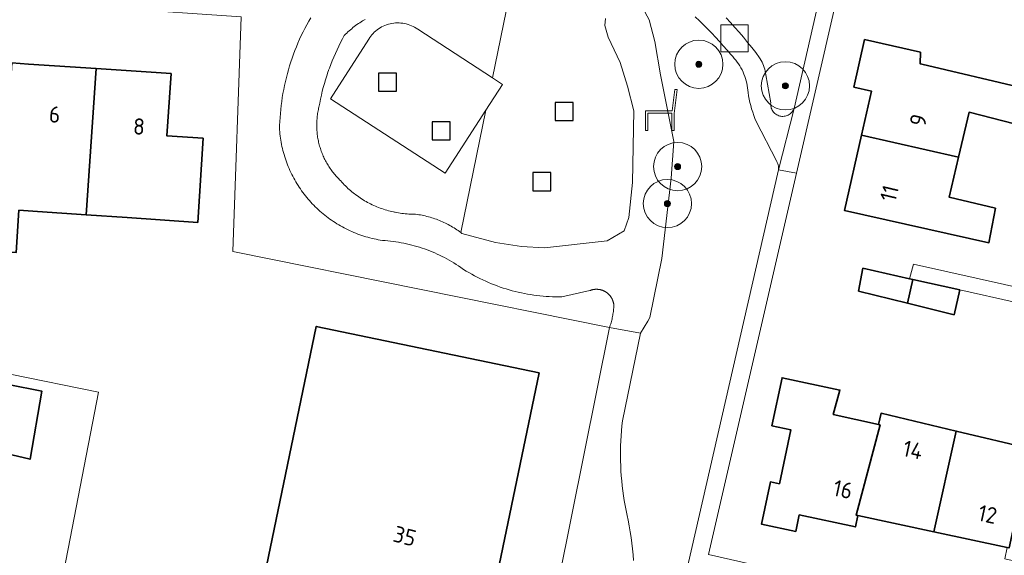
# Model space of a CAD drawing. Extents: x 154222 to 160093, y 456746 to 462495.
# Tile 59 of 254: x 157859 to 157941, y 460607 to 460652. Entities that reach past the tile are written whole.
import ezdxf
from ezdxf.enums import TextEntityAlignment as Align

# ---------------------------------------------------------------- set-up
doc = ezdxf.new("R2010")
doc.units = 0
doc.header["$LTSCALE"] = 0.75
doc.layers.get('0').update_dxf_attribs({"linetype": 'CONTINUOUS'})
for name, color, linetype, lineweight in [('B-XX-GR-BEPLANTING_CULTUUR_BOSPLANTSOEN-GV', 252, 'CONTINUOUS', 18), ('B-XX-GR-BEPLANTING_CULTUUR_HEESTERS-GV', 252, 'CONTINUOUS', 18), ('B-XX-GR-BOOM-S', 252, 'CONTINUOUS', 25), ('B-XX-IE-MEUBILAIR_WEGMEUBILAIR-S', 252, 'CONTINUOUS', 25), ('B-XX-OG-BEBOUWING-GV', 6, 'CONTINUOUS', 35), ('B-XX-OG-BEBOUWING-T18', 1, 'CONTINUOUS', 18), ('B-XX-OG-TERREIN_CULTUURSCHEIDING-GV', 252, 'CONTINUOUS', 18), ('B-XX-OG-TERREIN_ERF-GV', 252, 'CONTINUOUS', 18), ('B-XX-RI-GWA_RIOOLPUT-S', 252, 'CONTINUOUS', 25), ('B-XX-VH-VERHARDING_HOUTSNIPPERS-GV', 252, 'CONTINUOUS', 18), ('B-XX-VH-VERHARDING_TEGEL-GV', 252, 'CONTINUOUS', 18)]:
    doc.layers.add(name, color=color, linetype=linetype, lineweight=lineweight)
doc.styles.add('NLCS-ISO-M-T18', font='NLCS-ISO.ttf', dxfattribs={"height": 1.8})

# ---------------------------------------------------------------- blocks, each defined once
blk = doc.blocks.new('SRI-PUT_INSPECTIEPUT_RIOOLPUT-SO')
at = {"color": 0, "linetype": 'ByBlock', "lineweight": 18}
blk.add_lwpolyline([(-1.125, -1.125), (1.125, -1.125), (1.125, 1.125), (-1.125, 1.125)], close=True, dxfattribs=at)
blk = doc.blocks.new('SIE-WEG_SPEELTOESTEL-SO')
at = {"flags": 128}
blk.add_lwpolyline([(-0.75, -0.75), (0.75, -0.75), (0.75, 0.75), (-0.75, 0.75)], close=True, dxfattribs=at)
blk = doc.blocks.new('SIE-WEG_ZITBANK-SO')
at = {"color": 0, "linetype": 'ByBlock', "lineweight": 18}
blk.add_lwpolyline([(-0.912, -1.631), (-0.912, -0.2), (1.088, -0.2), (1.088, -1.631), (1.288, -1.631), (1.288, -0.212), (1.536, 1.777), (1.335, 1.777), (1.113, 0), (-1.112, 0), (-1.112, -1.631)], close=True, dxfattribs=at)
blk = doc.blocks.new('SGR-BOOM_01-SO')
at = {"linetype": 'ByBlock', "lineweight": 18}
h = blk.add_hatch(color=0, dxfattribs=at)
h.dxf.hatch_style = 1
edge = h.paths.add_edge_path()
edge.add_arc((0, 0), 0.25, 0, 360)
at = {"color": 0, "linetype": 'ByBlock', "lineweight": 18}
for radius in [2, 0.25]:
    blk.add_circle((0, 0), radius, dxfattribs=at)

msp = doc.modelspace()

# ---------------------------------------------------------------- linework, layer by layer
at = {"layer": 'B-XX-GR-BEPLANTING_CULTUUR_BOSPLANTSOEN-GV'}
for points in [[(157877.345, 460652.151), (157876.674, 460632.663), (157907.915, 460626.362), (157907.95, 460626.461), (157907.984, 460626.561), (157908.015, 460626.662), (157908.045, 460626.762), (157908.074, 460626.864), (157908.1, 460626.966), (157908.125, 460627.068), (157908.148, 460627.171), (157908.169, 460627.274), (157908.188, 460627.378), (157908.205, 460627.482), (157908.221, 460627.586), (157908.235, 460627.69), (157908.247, 460627.795), (157908.257, 460627.9), (157908.266, 460628.005), (157908.272, 460628.11), (157908.277, 460628.215), (157908.275, 460628.24), (157908.272, 460628.265), (157908.269, 460628.291), (157908.265, 460628.316), (157908.261, 460628.341), (157908.256, 460628.365), (157908.251, 460628.39), (157908.246, 460628.415), (157908.24, 460628.44), (157908.233, 460628.464), (157908.227, 460628.489), (157908.22, 460628.513), (157908.212, 460628.537), (157908.204, 460628.561), (157908.196, 460628.585), (157908.187, 460628.609), (157908.177, 460628.632), (157908.168, 460628.656), (157908.158, 460628.679), (157908.147, 460628.702), (157908.136, 460628.725), (157908.125, 460628.748), (157908.113, 460628.77), (157908.101, 460628.792), (157908.089, 460628.815), (157908.076, 460628.836), (157908.063, 460628.858), (157908.049, 460628.879), (157908.035, 460628.9), (157908.021, 460628.921), (157908.006, 460628.942), (157907.991, 460628.962), (157907.976, 460628.983), (157907.96, 460629.002), (157907.944, 460629.022), (157907.927, 460629.041), (157907.911, 460629.06), (157907.893, 460629.079), (157907.876, 460629.097), (157907.858, 460629.115), (157907.84, 460629.133), (157907.822, 460629.15), (157907.803, 460629.168), (157907.784, 460629.184), (157907.765, 460629.201), (157907.745, 460629.217), (157907.725, 460629.233), (157907.705, 460629.248), (157907.685, 460629.263), (157907.664, 460629.278), (157907.644, 460629.292), (157907.622, 460629.306), (157907.601, 460629.32), (157907.579, 460629.333), (157907.558, 460629.346), (157907.536, 460629.358), (157907.513, 460629.37), (157907.491, 460629.382), (157907.468, 460629.393), (157907.445, 460629.404), (157907.422, 460629.415), (157907.399, 460629.425), (157907.376, 460629.435), (157907.352, 460629.444), (157907.328, 460629.453), (157907.304, 460629.461), (157907.28, 460629.469), (157907.256, 460629.477), (157907.232, 460629.484), (157907.207, 460629.491), (157907.183, 460629.497), (157907.158, 460629.503), (157907.133, 460629.508), (157907.109, 460629.513), (157907.084, 460629.518), (157907.059, 460629.522), (157907.034, 460629.526), (157907.008, 460629.529), (157906.983, 460629.532), (157906.958, 460629.534), (157906.933, 460629.536), (157906.908, 460629.538), (157906.882, 460629.539), (157906.857, 460629.54), (157906.832, 460629.54), (157906.806, 460629.539), (157906.781, 460629.539), (157906.756, 460629.538), (157906.73, 460629.536), (157906.705, 460629.534), (157906.68, 460629.532), (157906.655, 460629.529), (157906.63, 460629.525), (157906.605, 460629.521), (157906.58, 460629.517), (157906.555, 460629.513), (157906.53, 460629.508), (157906.505, 460629.502), (157906.481, 460629.496), (157906.456, 460629.49), (157906.432, 460629.483), (157906.407, 460629.475), (157906.383, 460629.468), (157906.359, 460629.46), (157906.335, 460629.451), (157906.312, 460629.442), (157906.288, 460629.433), (157903.96, 460628.912), (157903.7, 460628.909), (157903.44, 460628.912), (157903.18, 460628.918), (157902.92, 460628.929), (157902.66, 460628.945), (157902.401, 460628.966), (157902.142, 460628.991), (157901.883, 460629.02), (157901.626, 460629.054), (157901.368, 460629.093), (157901.112, 460629.136), (157900.856, 460629.184), (157900.601, 460629.236), (157900.347, 460629.293), (157900.095, 460629.354), (157899.843, 460629.42), (157899.592, 460629.49), (157899.343, 460629.565), (157899.095, 460629.644), (157898.849, 460629.727), (157898.604, 460629.814), (157898.361, 460629.906), (157898.119, 460630.003), (157897.879, 460630.103), (157897.641, 460630.208), (157897.405, 460630.317), (157897.17, 460630.43), (157896.938, 460630.547), (157896.708, 460630.668), (157896.48, 460630.793), (157896.254, 460630.923), (157896.031, 460631.056), (157895.81, 460631.193), (157895.591, 460631.334), (157895.375, 460631.479), (157895.187, 460631.602), (157894.998, 460631.721), (157894.806, 460631.837), (157894.612, 460631.95), (157894.416, 460632.059), (157894.218, 460632.165), (157894.019, 460632.267), (157893.817, 460632.366), (157893.614, 460632.461), (157893.409, 460632.553), (157893.203, 460632.641), (157892.995, 460632.725), (157892.786, 460632.806), (157892.576, 460632.883), (157892.364, 460632.956), (157892.15, 460633.025), (157891.936, 460633.091), (157891.72, 460633.153), (157891.504, 460633.211), (157891.286, 460633.265), (157891.068, 460633.316), (157890.848, 460633.362), (157890.628, 460633.405), (157890.407, 460633.444), (157890.186, 460633.479), (157889.964, 460633.51), (157889.741, 460633.537), (157889.518, 460633.56), (157889.295, 460633.58), (157889.071, 460633.595), (157888.897, 460633.623), (157888.724, 460633.654), (157888.552, 460633.688), (157888.38, 460633.725), (157888.209, 460633.764), (157888.038, 460633.807), (157887.868, 460633.853), (157887.699, 460633.902), (157887.531, 460633.954), (157887.364, 460634.008), (157887.198, 460634.066), (157887.033, 460634.127), (157886.869, 460634.19), (157886.706, 460634.256), (157886.544, 460634.325), (157886.384, 460634.397), (157886.224, 460634.472), (157886.067, 460634.549), (157885.91, 460634.629), (157885.755, 460634.712), (157885.601, 460634.798), (157885.449, 460634.886), (157885.299, 460634.977), (157885.15, 460635.07), (157885.002, 460635.166), (157884.857, 460635.265), (157884.713, 460635.366), (157884.571, 460635.47), (157884.431, 460635.576), (157884.292, 460635.685), (157884.156, 460635.795), (157884.021, 460635.909), (157883.889, 460636.024), (157883.759, 460636.142), (157883.63, 460636.262), (157883.504, 460636.385), (157883.38, 460636.51), (157883.258, 460636.636), (157883.138, 460636.765), (157883.021, 460636.896), (157882.906, 460637.029), (157882.793, 460637.164), (157882.683, 460637.301), (157882.575, 460637.44), (157882.469, 460637.58), (157882.366, 460637.723), (157882.266, 460637.867), (157882.168, 460638.013), (157882.072, 460638.161), (157881.979, 460638.31), (157881.889, 460638.461), (157881.801, 460638.613), (157881.716, 460638.767), (157881.634, 460638.923), (157881.555, 460639.08), (157881.478, 460639.238), (157881.404, 460639.397), (157881.333, 460639.558), (157881.264, 460639.72), (157881.199, 460639.883), (157881.136, 460640.048), (157881.076, 460640.213), (157881.019, 460640.38), (157880.966, 460640.547), (157880.915, 460640.715), (157880.866, 460640.884), (157880.821, 460641.054), (157880.779, 460641.225), (157880.74, 460641.396), (157880.704, 460641.568), (157880.67, 460641.741), (157880.64, 460641.914), (157880.613, 460642.088), (157880.589, 460642.262), (157880.568, 460642.437), (157880.55, 460642.612), (157880.535, 460642.787), (157880.543, 460643.123), (157880.557, 460643.46), (157880.577, 460643.795), (157880.603, 460644.131), (157880.635, 460644.466), (157880.672, 460644.8), (157880.716, 460645.134), (157880.766, 460645.467), (157880.821, 460645.799), (157880.883, 460646.13), (157880.95, 460646.459), (157881.023, 460646.788), (157881.102, 460647.115), (157881.186, 460647.44), (157881.276, 460647.765), (157881.372, 460648.087), (157881.474, 460648.408), (157881.582, 460648.727), (157881.695, 460649.044), (157881.813, 460649.359), (157881.938, 460649.671), (157882.067, 460649.982), (157882.202, 460650.29), (157882.343, 460650.595), (157882.489, 460650.899), (157882.64, 460651.199), (157882.797, 460651.497), (157882.959, 460651.792), (157883.126, 460652.084)], [(157909.911, 460607.023), (157909.872, 460607.503), (157909.824, 460607.982), (157909.769, 460608.461), (157909.704, 460608.938), (157909.632, 460609.414), (157909.551, 460609.889), (157909.462, 460610.362), (157909.371, 460610.768), (157909.286, 460611.175), (157909.209, 460611.583), (157909.139, 460611.993), (157909.075, 460612.404), (157909.019, 460612.816), (157908.97, 460613.229), (157908.929, 460613.643), (157908.894, 460614.057), (157908.867, 460614.472), (157908.847, 460614.887), (157908.834, 460615.303), (157908.828, 460615.719), (157908.829, 460616.135), (157908.838, 460616.55), (157908.854, 460616.966), (157908.877, 460617.381), (157908.907, 460617.795), (157908.944, 460618.21), (157908.989, 460618.623), (157910.483, 460625.897), (157907.915, 460626.362), (157903.702, 460605.443)]]:
    msp.add_lwpolyline(points, dxfattribs=at)
msp.add_lwpolyline([(157865.514, 460621.001), (157858.183, 460622.484), (157858.014, 460621.645), (157860.815, 460621.079), (157859.834, 460615.433), (157856.9, 460616.126), (157852.874, 460596.168), (157852.847, 460596.173), (157850.518, 460589.5), (157851.449, 460589.315), (157853.416, 460588.922), (157858.967, 460587.814), (157860.456, 460594.852)], close=True, dxfattribs=at)
at = {"layer": 'B-XX-GR-BEPLANTING_CULTUUR_HEESTERS-GV'}
for points in [[(157917.587, 460652.083), (157917.956, 460651.684), (157918.32, 460651.28), (157918.677, 460650.871), (157919.029, 460650.456), (157919.374, 460650.036), (157919.714, 460649.611), (157920.047, 460649.182), (157920.373, 460648.747), (157920.422, 460648.672), (157920.502, 460648.537), (157920.576, 460648.398), (157920.642, 460648.255), (157920.701, 460648.109), (157920.753, 460647.961), (157920.797, 460647.81), (157920.833, 460647.657), (157920.861, 460647.502), (157920.882, 460647.346), (157921.292, 460645.005), (157921.286, 460644.916), (157921.289, 460644.826), (157921.299, 460644.737), (157921.317, 460644.649), (157921.343, 460644.563), (157921.377, 460644.48), (157921.418, 460644.4), (157921.465, 460644.324), (157921.52, 460644.253), (157921.58, 460644.187), (157921.646, 460644.126), (157921.718, 460644.071), (157921.793, 460644.023), (157921.873, 460643.983), (157921.956, 460643.949), (157922.042, 460643.923), (157922.13, 460643.904), (157922.219, 460643.894), (157922.308, 460643.891), (157922.398, 460643.897), (157922.487, 460643.91), (157922.574, 460643.931), (157922.659, 460643.96), (157922.741, 460643.997), (157922.819, 460644.04), (157922.893, 460644.09), (157922.963, 460644.147), (157923.027, 460644.21), (157923.085, 460644.278), (157923.137, 460644.351), (157923.183, 460644.429), (157923.221, 460644.51), (157923.235, 460644.546), (157926.551, 460659.11)], [(157883.126, 460652.084), (157882.959, 460651.792), (157882.797, 460651.497), (157882.64, 460651.199), (157882.489, 460650.899), (157882.343, 460650.595), (157882.202, 460650.29), (157882.067, 460649.982), (157881.938, 460649.671), (157881.813, 460649.359), (157881.695, 460649.044), (157881.582, 460648.727), (157881.474, 460648.408), (157881.372, 460648.087), (157881.276, 460647.765), (157881.186, 460647.44), (157881.102, 460647.115), (157881.023, 460646.788), (157880.95, 460646.459), (157880.883, 460646.13), (157880.821, 460645.799), (157880.766, 460645.467), (157880.716, 460645.134), (157880.672, 460644.8), (157880.635, 460644.466), (157880.603, 460644.131), (157880.577, 460643.795), (157880.557, 460643.46), (157880.543, 460643.123), (157880.535, 460642.787), (157880.55, 460642.612), (157880.568, 460642.437), (157880.589, 460642.262), (157880.613, 460642.088), (157880.64, 460641.914), (157880.67, 460641.741), (157880.704, 460641.568), (157880.74, 460641.396), (157880.779, 460641.225), (157880.821, 460641.054), (157880.866, 460640.884), (157880.915, 460640.715), (157880.966, 460640.547), (157881.019, 460640.38), (157881.076, 460640.213), (157881.136, 460640.048), (157881.199, 460639.883), (157881.264, 460639.72), (157881.333, 460639.558), (157881.404, 460639.397), (157881.478, 460639.238), (157881.555, 460639.08), (157881.634, 460638.923), (157881.716, 460638.767), (157881.801, 460638.613), (157881.889, 460638.461), (157881.979, 460638.31), (157882.072, 460638.161), (157882.168, 460638.013), (157882.266, 460637.867), (157882.366, 460637.723), (157882.469, 460637.58), (157882.575, 460637.44), (157882.683, 460637.301), (157882.793, 460637.164), (157882.906, 460637.029), (157883.021, 460636.896), (157883.138, 460636.765), (157883.258, 460636.636), (157883.38, 460636.51), (157883.504, 460636.385), (157883.63, 460636.262), (157883.759, 460636.142), (157883.889, 460636.024), (157884.021, 460635.909), (157884.156, 460635.795), (157884.292, 460635.685), (157884.431, 460635.576), (157884.571, 460635.47), (157884.713, 460635.366), (157884.857, 460635.265), (157885.002, 460635.166), (157885.15, 460635.07), (157885.299, 460634.977), (157885.449, 460634.886), (157885.601, 460634.798), (157885.755, 460634.712), (157885.91, 460634.629), (157886.067, 460634.549), (157886.224, 460634.472), (157886.384, 460634.397), (157886.544, 460634.325), (157886.706, 460634.256), (157886.869, 460634.19), (157887.033, 460634.127), (157887.198, 460634.066), (157887.364, 460634.008), (157887.531, 460633.954), (157887.699, 460633.902), (157887.868, 460633.853), (157888.038, 460633.807), (157888.209, 460633.764), (157888.38, 460633.725), (157888.552, 460633.688), (157888.724, 460633.654), (157888.897, 460633.623), (157889.071, 460633.595), (157889.295, 460633.58), (157889.518, 460633.56), (157889.741, 460633.537), (157889.964, 460633.51), (157890.186, 460633.479), (157890.407, 460633.444), (157890.628, 460633.405), (157890.848, 460633.362), (157891.068, 460633.316), (157891.286, 460633.265), (157891.504, 460633.211), (157891.72, 460633.153), (157891.936, 460633.091), (157892.15, 460633.025), (157892.364, 460632.956), (157892.576, 460632.883), (157892.786, 460632.806), (157892.995, 460632.725), (157893.203, 460632.641), (157893.409, 460632.553), (157893.614, 460632.461), (157893.817, 460632.366), (157894.019, 460632.267), (157894.218, 460632.165), (157894.416, 460632.059), (157894.612, 460631.95), (157894.806, 460631.837), (157894.998, 460631.721), (157895.187, 460631.602), (157895.375, 460631.479), (157895.591, 460631.334), (157895.81, 460631.193), (157896.031, 460631.056), (157896.254, 460630.923), (157896.48, 460630.793), (157896.708, 460630.668), (157896.938, 460630.547), (157897.17, 460630.43), (157897.405, 460630.317), (157897.641, 460630.208), (157897.879, 460630.103), (157898.119, 460630.003), (157898.361, 460629.906), (157898.604, 460629.814), (157898.849, 460629.727), (157899.095, 460629.644), (157899.343, 460629.565), (157899.592, 460629.49), (157899.843, 460629.42), (157900.095, 460629.354), (157900.347, 460629.293), (157900.601, 460629.236), (157900.856, 460629.184), (157901.112, 460629.136), (157901.368, 460629.093), (157901.626, 460629.054), (157901.883, 460629.02), (157902.142, 460628.991), (157902.401, 460628.966), (157902.66, 460628.945), (157902.92, 460628.929), (157903.18, 460628.918), (157903.44, 460628.912), (157903.7, 460628.909), (157903.96, 460628.912), (157906.288, 460629.433), (157906.312, 460629.442), (157906.335, 460629.451), (157906.359, 460629.46), (157906.383, 460629.468), (157906.407, 460629.475), (157906.432, 460629.483), (157906.456, 460629.49), (157906.481, 460629.496), (157906.505, 460629.502), (157906.53, 460629.508), (157906.555, 460629.513), (157906.58, 460629.517), (157906.605, 460629.521), (157906.63, 460629.525), (157906.655, 460629.529), (157906.68, 460629.532), (157906.705, 460629.534), (157906.73, 460629.536), (157906.756, 460629.538), (157906.781, 460629.539), (157906.806, 460629.539), (157906.832, 460629.54), (157906.857, 460629.54), (157906.882, 460629.539), (157906.908, 460629.538), (157906.933, 460629.536), (157906.958, 460629.534), (157906.983, 460629.532), (157907.008, 460629.529), (157907.034, 460629.526), (157907.059, 460629.522), (157907.084, 460629.518), (157907.109, 460629.513), (157907.133, 460629.508), (157907.158, 460629.503), (157907.183, 460629.497), (157907.207, 460629.491), (157907.232, 460629.484), (157907.256, 460629.477), (157907.28, 460629.469), (157907.304, 460629.461), (157907.328, 460629.453), (157907.352, 460629.444), (157907.376, 460629.435), (157907.399, 460629.425), (157907.422, 460629.415), (157907.445, 460629.404), (157907.468, 460629.393), (157907.491, 460629.382), (157907.513, 460629.37), (157907.536, 460629.358), (157907.558, 460629.346), (157907.579, 460629.333), (157907.601, 460629.32), (157907.622, 460629.306), (157907.644, 460629.292), (157907.664, 460629.278), (157907.685, 460629.263), (157907.705, 460629.248), (157907.725, 460629.233), (157907.745, 460629.217), (157907.765, 460629.201), (157907.784, 460629.184), (157907.803, 460629.168), (157907.822, 460629.15), (157907.84, 460629.133), (157907.858, 460629.115), (157907.876, 460629.097), (157907.893, 460629.079), (157907.911, 460629.06), (157907.927, 460629.041), (157907.944, 460629.022), (157907.96, 460629.002), (157907.976, 460628.983), (157907.991, 460628.962), (157908.006, 460628.942), (157908.021, 460628.921), (157908.035, 460628.9), (157908.049, 460628.879), (157908.063, 460628.858), (157908.076, 460628.836), (157908.089, 460628.815), (157908.101, 460628.792), (157908.113, 460628.77), (157908.125, 460628.748), (157908.136, 460628.725), (157908.147, 460628.702), (157908.158, 460628.679), (157908.168, 460628.656), (157908.177, 460628.632), (157908.187, 460628.609), (157908.196, 460628.585), (157908.204, 460628.561), (157908.212, 460628.537), (157908.22, 460628.513), (157908.227, 460628.489), (157908.233, 460628.464), (157908.24, 460628.44), (157908.246, 460628.415), (157908.251, 460628.39), (157908.256, 460628.365), (157908.261, 460628.341), (157908.265, 460628.316), (157908.269, 460628.291), (157908.272, 460628.265), (157908.275, 460628.24), (157908.277, 460628.215), (157908.272, 460628.11), (157908.266, 460628.005), (157908.257, 460627.9), (157908.247, 460627.795), (157908.235, 460627.69), (157908.221, 460627.586), (157908.205, 460627.482), (157908.188, 460627.378), (157908.169, 460627.274), (157908.148, 460627.171), (157908.125, 460627.068), (157908.1, 460626.966), (157908.074, 460626.864), (157908.045, 460626.762), (157908.015, 460626.662), (157907.984, 460626.561), (157907.95, 460626.461), (157907.915, 460626.362), (157910.483, 460625.897), (157910.788, 460626.391), (157911.084, 460626.89), (157911.26, 460627.198), (157912.259, 460632.09), (157913.022, 460638.755), (157913.241, 460641.802), (157912.135, 460647.353), (157911.675, 460650.116), (157911.201, 460651.905), (157910.681, 460652.875)], [(157907.589, 460652.006), (157907.541, 460651.442), (157907.805, 460650.471), (157908.795, 460648.352), (157909.398, 460646.392), (157909.928, 460644.339), (157909.833, 460638.4), (157909.528, 460635.498), (157909.141, 460634.402), (157907.71, 460633.57), (157902.532, 460632.966), (157900.622, 460633.104), (157898.467, 460633.428), (157895.656, 460634.178), (157895.575, 460634.247), (157895.466, 460634.328), (157895.354, 460634.407), (157895.242, 460634.484), (157895.128, 460634.559), (157895.014, 460634.633), (157894.898, 460634.704), (157894.78, 460634.773), (157894.661, 460634.84), (157894.542, 460634.905), (157894.421, 460634.968), (157894.299, 460635.029), (157894.176, 460635.088), (157894.052, 460635.145), (157893.927, 460635.199), (157893.802, 460635.252), (157893.675, 460635.302), (157893.547, 460635.35), (157893.419, 460635.396), (157893.29, 460635.439), (157893.16, 460635.48), (157893.03, 460635.519), (157892.898, 460635.556), (157892.767, 460635.591), (157892.634, 460635.623), (157892.501, 460635.653), (157892.368, 460635.681), (157892.234, 460635.706), (157892.1, 460635.729), (157891.965, 460635.75), (157891.83, 460635.768), (157891.687, 460635.767), (157891.544, 460635.77), (157891.401, 460635.774), (157891.258, 460635.781), (157891.115, 460635.791), (157890.972, 460635.803), (157890.83, 460635.817), (157890.688, 460635.834), (157890.546, 460635.854), (157890.404, 460635.876), (157890.263, 460635.901), (157890.122, 460635.928), (157890.076, 460635.938), (157890.071, 460635.938), (157889.982, 460635.957), (157889.843, 460635.989), (157889.704, 460636.023), (157889.565, 460636.06), (157889.428, 460636.1), (157889.291, 460636.141), (157889.155, 460636.185), (157889.019, 460636.232), (157888.885, 460636.28), (157888.751, 460636.332), (157888.618, 460636.385), (157888.486, 460636.441), (157888.355, 460636.499), (157888.225, 460636.56), (157888.097, 460636.622), (157887.969, 460636.687), (157887.843, 460636.754), (157887.718, 460636.824), (157887.594, 460636.895), (157887.471, 460636.969), (157887.349, 460637.045), (157887.229, 460637.123), (157887.111, 460637.203), (157886.993, 460637.285), (157886.878, 460637.37), (157886.845, 460637.394), (157886.837, 460637.399), (157886.763, 460637.456), (157886.651, 460637.544), (157886.539, 460637.634), (157886.43, 460637.726), (157886.322, 460637.82), (157886.216, 460637.916), (157886.111, 460638.014), (157886.008, 460638.114), (157885.907, 460638.215), (157885.808, 460638.318), (157885.71, 460638.423), (157885.615, 460638.53), (157885.521, 460638.638), (157885.444, 460638.715), (157885.367, 460638.794), (157885.293, 460638.873), (157885.219, 460638.954), (157885.148, 460639.037), (157885.077, 460639.12), (157885.008, 460639.205), (157884.94, 460639.291), (157884.874, 460639.378), (157884.81, 460639.466), (157884.747, 460639.556), (157884.685, 460639.646), (157884.626, 460639.737), (157884.567, 460639.83), (157884.51, 460639.923), (157884.508, 460639.926), (157884.455, 460640.018), (157884.402, 460640.113), (157884.35, 460640.209), (157884.3, 460640.307), (157884.252, 460640.405), (157884.205, 460640.503), (157884.16, 460640.603), (157884.117, 460640.703), (157884.076, 460640.805), (157884.036, 460640.906), (157883.998, 460641.009), (157883.962, 460641.112), (157883.927, 460641.216), (157883.895, 460641.32), (157883.863, 460641.425), (157883.835, 460641.53), (157883.808, 460641.636), (157883.782, 460641.743), (157883.759, 460641.849), (157883.737, 460641.957), (157883.718, 460642.064), (157883.7, 460642.172), (157883.684, 460642.28), (157883.67, 460642.388), (157883.657, 460642.497), (157883.647, 460642.606), (157883.639, 460642.715), (157883.632, 460642.824), (157883.627, 460642.933), (157883.624, 460643.042), (157883.623, 460643.152), (157883.624, 460643.261), (157883.627, 460643.37), (157883.632, 460643.479), (157883.639, 460643.589), (157883.647, 460643.698), (157883.657, 460643.806), (157883.67, 460643.915), (157883.684, 460644.023), (157883.7, 460644.131), (157883.718, 460644.239), (157883.738, 460644.347), (157883.759, 460644.454), (157883.783, 460644.561), (157883.808, 460644.667), (157883.869, 460644.995), (157883.935, 460645.322), (157884.007, 460645.647), (157884.085, 460645.972), (157884.168, 460646.295), (157884.257, 460646.616), (157884.352, 460646.936), (157884.452, 460647.254), (157884.558, 460647.57), (157884.608, 460647.712), (157884.613, 460647.727), (157884.669, 460647.884), (157884.786, 460648.197), (157884.908, 460648.507), (157885.036, 460648.815), (157885.169, 460649.121), (157885.307, 460649.424), (157885.451, 460649.725), (157885.6, 460650.023), (157885.754, 460650.319), (157885.913, 460650.612), (157886.011, 460650.71), (157886.11, 460650.806), (157886.211, 460650.901), (157886.314, 460650.993), (157886.418, 460651.084), (157886.524, 460651.173), (157886.631, 460651.26), (157886.74, 460651.346), (157886.851, 460651.429), (157886.963, 460651.511), (157887.076, 460651.59), (157887.19, 460651.668), (157887.306, 460651.743), (157887.424, 460651.817), (157887.542, 460651.888), (157887.635, 460651.942)]]:
    msp.add_lwpolyline(points, dxfattribs=at)
at = {"layer": 'B-XX-OG-BEBOUWING-GV'}
for points in [[(157933.717, 460649.22), (157929.085, 460650.269), (157928.19, 460646.32), (157929.653, 460645.988), (157928.824, 460642.33), (157936.869, 460640.493), (157937.754, 460644.236), (157941.514, 460643.285), (157942.261, 460646.244), (157933.844, 460648.218), (157933.681, 460648.256)], [(157859.713, 460648.234), (157858.335, 460648.324), (157858.111, 460644.92), (157857.993, 460643.125), (157855.382, 460643.311), (157854.926, 460636.361), (157854.696, 460632.869), (157858.686, 460632.606), (157858.915, 460636.098), (157860.454, 460635.996), (157864.486, 460635.723), (157865.314, 460647.869)], [(157871.534, 460647.464), (157865.314, 460647.869), (157864.486, 460635.723), (157867.902, 460635.492), (157873.751, 460635.083), (157874.192, 460642.082), (157871.192, 460642.264)], [(157936.869, 460640.493), (157928.824, 460642.33), (157927.41, 460636.089), (157939.403, 460633.406), (157939.937, 460636.267), (157936.089, 460637.193)], [(157932.81, 460630.42), (157928.943, 460631.288), (157928.577, 460629.393), (157932.635, 460628.389), (157933.074, 460630.36)], [(157936.988, 460629.481), (157933.074, 460630.36), (157932.635, 460628.389), (157936.508, 460627.43)], [(157858.014, 460621.645), (157831.522, 460626.997), (157830.835, 460623.595), (157831.903, 460622.511), (157833.074, 460622.274), (157832.284, 460618.662), (157830.186, 460619.091), (157830.114, 460618.665), (157832.217, 460618.354), (157829.815, 460607.372), (157827.985, 460607.885), (157826.802, 460602.538), (157842.323, 460599.125), (157843.881, 460606.622), (157853.487, 460604.509), (157855.949, 460616.351), (157856.9, 460616.126), (157859.834, 460615.433), (157860.815, 460621.079)], [(157902.093, 460622.599), (157883.584, 460626.453), (157879.442, 460606.564), (157883.087, 460605.808), (157879.5, 460588.595), (157890.41, 460586.314), (157889.811, 460583.379), (157893.755, 460582.557)], [(157930.37, 460618.279), (157930.224, 460618.313), (157926.485, 460619.156), (157927.037, 460621.172), (157922.242, 460622.195), (157921.389, 460618.205), (157922.964, 460617.869), (157922.007, 460613.39), (157921.268, 460613.548), (157920.519, 460610.04), (157923.37, 460609.432), (157923.663, 460610.801), (157928.322, 460609.806), (157928.516, 460610.755), (157928.369, 460610.786)], [(157936.683, 460617.769), (157930.448, 460619.253), (157930.224, 460618.313), (157930.37, 460618.279), (157928.369, 460610.786), (157928.516, 460610.755), (157934.834, 460609.4)], [(157943.009, 460616.264), (157936.683, 460617.769), (157934.834, 460609.4), (157940.922, 460608.095), (157941.069, 460608.063), (157942.665, 460615.422), (157942.811, 460615.388)]]:
    msp.add_lwpolyline(points, close=True, dxfattribs=at)
at = {"layer": 'B-XX-OG-TERREIN_CULTUURSCHEIDING-GV'}
for points in [[(157887.635, 460651.942), (157887.542, 460651.888), (157887.424, 460651.817), (157887.306, 460651.743), (157887.19, 460651.668), (157887.076, 460651.59), (157886.963, 460651.511), (157886.851, 460651.429), (157886.74, 460651.346), (157886.631, 460651.26), (157886.524, 460651.173), (157886.418, 460651.084), (157886.314, 460650.993), (157886.211, 460650.901), (157886.11, 460650.806), (157886.011, 460650.71), (157885.913, 460650.612), (157885.754, 460650.319), (157885.6, 460650.023), (157885.451, 460649.725), (157885.307, 460649.424), (157885.169, 460649.121), (157885.036, 460648.815), (157884.908, 460648.507), (157884.786, 460648.197), (157884.669, 460647.884), (157884.613, 460647.727), (157884.608, 460647.712), (157884.558, 460647.57), (157884.452, 460647.254), (157884.352, 460646.936), (157884.257, 460646.616), (157884.168, 460646.295), (157884.085, 460645.972), (157884.007, 460645.647), (157883.935, 460645.322), (157883.869, 460644.995), (157883.808, 460644.667), (157883.783, 460644.561), (157883.759, 460644.454), (157883.738, 460644.347), (157883.718, 460644.239), (157883.7, 460644.131), (157883.684, 460644.023), (157883.67, 460643.915), (157883.657, 460643.806), (157883.647, 460643.698), (157883.639, 460643.589), (157883.632, 460643.479), (157883.627, 460643.37), (157883.624, 460643.261), (157883.623, 460643.152), (157883.624, 460643.042), (157883.627, 460642.933), (157883.632, 460642.824), (157883.639, 460642.715), (157883.647, 460642.606), (157883.657, 460642.497), (157883.67, 460642.388), (157883.684, 460642.28), (157883.7, 460642.172), (157883.718, 460642.064), (157883.737, 460641.957), (157883.759, 460641.849), (157883.782, 460641.743), (157883.808, 460641.636), (157883.835, 460641.53), (157883.863, 460641.425), (157883.895, 460641.32), (157883.927, 460641.216), (157883.962, 460641.112), (157883.998, 460641.009), (157884.036, 460640.906), (157884.076, 460640.805), (157884.117, 460640.703), (157884.16, 460640.603), (157884.205, 460640.503), (157884.252, 460640.405), (157884.3, 460640.307), (157884.35, 460640.209), (157884.402, 460640.113), (157884.455, 460640.018), (157884.508, 460639.926), (157884.51, 460639.923), (157884.567, 460639.83), (157884.626, 460639.737), (157884.685, 460639.646), (157884.747, 460639.556), (157884.81, 460639.466), (157884.874, 460639.378), (157884.94, 460639.291), (157885.008, 460639.205), (157885.077, 460639.12), (157885.148, 460639.037), (157885.219, 460638.954), (157885.293, 460638.873), (157885.367, 460638.794), (157885.444, 460638.715), (157885.521, 460638.638), (157885.615, 460638.53), (157885.71, 460638.423), (157885.808, 460638.318), (157885.907, 460638.215), (157886.008, 460638.114), (157886.111, 460638.014), (157886.216, 460637.916), (157886.322, 460637.82), (157886.43, 460637.726), (157886.539, 460637.634), (157886.651, 460637.544), (157886.763, 460637.456), (157886.837, 460637.399), (157886.845, 460637.394), (157886.878, 460637.37), (157886.993, 460637.285), (157887.111, 460637.203), (157887.229, 460637.123), (157887.349, 460637.045), (157887.471, 460636.969), (157887.594, 460636.895), (157887.718, 460636.824), (157887.843, 460636.754), (157887.969, 460636.687), (157888.097, 460636.622), (157888.225, 460636.56), (157888.355, 460636.499), (157888.486, 460636.441), (157888.618, 460636.385), (157888.751, 460636.332), (157888.885, 460636.28), (157889.019, 460636.232), (157889.155, 460636.185), (157889.291, 460636.141), (157889.428, 460636.1), (157889.565, 460636.06), (157889.704, 460636.023), (157889.843, 460635.989), (157889.982, 460635.957), (157890.071, 460635.938), (157890.076, 460635.938), (157890.122, 460635.928), (157890.263, 460635.901), (157890.404, 460635.876), (157890.546, 460635.854), (157890.688, 460635.834), (157890.83, 460635.817), (157890.972, 460635.803), (157891.115, 460635.791), (157891.258, 460635.781), (157891.401, 460635.774), (157891.544, 460635.77), (157891.687, 460635.767), (157891.83, 460635.768), (157891.965, 460635.75), (157892.1, 460635.729), (157892.234, 460635.706), (157892.368, 460635.681), (157892.501, 460635.653), (157892.634, 460635.623), (157892.767, 460635.591), (157892.898, 460635.556), (157893.03, 460635.519), (157893.16, 460635.48), (157893.29, 460635.439), (157893.419, 460635.396), (157893.547, 460635.35), (157893.675, 460635.302), (157893.802, 460635.252), (157893.927, 460635.199), (157894.052, 460635.145), (157894.176, 460635.088), (157894.299, 460635.029), (157894.421, 460634.968), (157894.542, 460634.905), (157894.661, 460634.84), (157894.78, 460634.773), (157894.898, 460634.704), (157895.014, 460634.633), (157895.128, 460634.559), (157895.242, 460634.484), (157895.354, 460634.407), (157895.466, 460634.328), (157895.575, 460634.247), (157897.662, 460644.412), (157894.267, 460639.165), (157884.753, 460645.356), (157887.939, 460650.31), (157888.026, 460650.441), (157888.1, 460650.542), (157888.194, 460650.659), (157888.295, 460650.771), (157888.401, 460650.878), (157888.513, 460650.978), (157888.63, 460651.073), (157888.751, 460651.161), (157888.878, 460651.243), (157889.008, 460651.318), (157889.143, 460651.386), (157889.281, 460651.446), (157889.421, 460651.499), (157889.565, 460651.545), (157889.71, 460651.583), (157889.858, 460651.613), (157890.007, 460651.635), (157890.156, 460651.649), (157890.307, 460651.656), (157890.457, 460651.654), (157890.607, 460651.644), (157890.757, 460651.627), (157890.905, 460651.601), (157891.052, 460651.568), (157891.197, 460651.527), (157891.339, 460651.478), (157891.479, 460651.422), (157891.615, 460651.358), (157891.748, 460651.287), (157891.876, 460651.209), (157892.001, 460651.125), (157898.211, 460647.088), (157899.575, 460653.732)], [(157899.575, 460653.732), (157898.211, 460647.088), (157899.043, 460646.547), (157897.662, 460644.412), (157895.575, 460634.247), (157895.656, 460634.178), (157898.467, 460633.428), (157900.622, 460633.104), (157902.532, 460632.966), (157907.71, 460633.57), (157909.141, 460634.402), (157909.528, 460635.498), (157909.833, 460638.4), (157909.928, 460644.339), (157909.398, 460646.392), (157908.795, 460648.352), (157907.805, 460650.471), (157907.541, 460651.442), (157907.589, 460652.006)], [(157910.681, 460652.875), (157911.201, 460651.905), (157911.675, 460650.116), (157912.135, 460647.353), (157913.241, 460641.802), (157913.022, 460638.755), (157912.259, 460632.09), (157911.26, 460627.198), (157911.084, 460626.89), (157910.788, 460626.391), (157910.483, 460625.897), (157908.989, 460618.623), (157908.944, 460618.21), (157908.907, 460617.795), (157908.877, 460617.381), (157908.854, 460616.966), (157908.838, 460616.55), (157908.829, 460616.135), (157908.828, 460615.719), (157908.834, 460615.303), (157908.847, 460614.887), (157908.867, 460614.472), (157908.894, 460614.057), (157908.929, 460613.643), (157908.97, 460613.229), (157909.019, 460612.816), (157909.075, 460612.404), (157909.139, 460611.993), (157909.209, 460611.583), (157909.286, 460611.175), (157909.371, 460610.768), (157909.462, 460610.362), (157909.551, 460609.889), (157909.632, 460609.414), (157909.704, 460608.938), (157909.769, 460608.461), (157909.824, 460607.982), (157909.872, 460607.503), (157909.911, 460607.023)], [(157914.379, 460606.503), (157921.945, 460639.442), (157921.948, 460639.547), (157921.942, 460639.652), (157921.929, 460639.757), (157921.907, 460639.86), (157921.878, 460639.961), (157921.841, 460640.06), (157921.797, 460640.156), (157921.767, 460640.212), (157920.088, 460643.462), (157919.985, 460643.716), (157919.886, 460643.979), (157919.795, 460644.245), (157919.711, 460644.513), (157919.635, 460644.784), (157919.567, 460645.057), (157919.506, 460645.331), (157919.454, 460645.607), (157919.409, 460645.885), (157919.395, 460646.078), (157919.372, 460646.271), (157919.342, 460646.462), (157919.304, 460646.652), (157919.258, 460646.84), (157919.205, 460647.026), (157919.143, 460647.21), (157919.074, 460647.391), (157918.998, 460647.569), (157918.915, 460647.743), (157918.824, 460647.915), (157918.727, 460648.082), (157918.622, 460648.245), (157918.511, 460648.403), (157918.393, 460648.557), (157918.27, 460648.706), (157918.14, 460648.85), (157918.004, 460648.988), (157917.972, 460649.019), (157917.668, 460649.388), (157917.359, 460649.752), (157917.043, 460650.111), (157916.721, 460650.464), (157916.393, 460650.812), (157916.06, 460651.155), (157915.721, 460651.492), (157915.376, 460651.823), (157915.026, 460652.148)]]:
    msp.add_lwpolyline(points, dxfattribs=at)
at = {"layer": 'B-XX-OG-TERREIN_ERF-GV'}
for points in [[(157931.339, 460673.541), (157923.424, 460639.167), (157916.136, 460607.52), (157950.19, 460599.783)], [(157858.183, 460622.484), (157865.514, 460621.001), (157860.456, 460594.852), (157858.967, 460587.814), (157866.829, 460586.244), (157875.163, 460584.581), (157875.458, 460585.587), (157877.803, 460585.104), (157898.739, 460580.796), (157902.701, 460600.47), (157903.702, 460605.443), (157907.915, 460626.362), (157876.674, 460632.663), (157877.345, 460652.151), (157845.715, 460654.335)], [(157858.335, 460648.324), (157859.713, 460648.234), (157865.314, 460647.869), (157871.534, 460647.464), (157871.192, 460642.264), (157874.192, 460642.082), (157873.751, 460635.083), (157867.902, 460635.492), (157864.486, 460635.723), (157860.454, 460635.996), (157858.915, 460636.098)], [(157941.652, 460628.432), (157936.988, 460629.481), (157936.508, 460627.43), (157932.635, 460628.389), (157928.577, 460629.393), (157928.943, 460631.288), (157932.81, 460630.42), (157933.13, 460631.614), (157945.89, 460628.781)]]:
    msp.add_lwpolyline(points, dxfattribs=at)
for points in [[(157936.869, 460640.493), (157936.089, 460637.193), (157939.937, 460636.267), (157939.403, 460633.406), (157927.41, 460636.089), (157928.824, 460642.33), (157929.653, 460645.988), (157928.19, 460646.32), (157929.085, 460650.269), (157933.717, 460649.22), (157933.681, 460648.256), (157933.844, 460648.218), (157942.261, 460646.244), (157941.514, 460643.285), (157937.754, 460644.236)], [(157879.442, 460606.564), (157883.584, 460626.453), (157902.093, 460622.599), (157893.755, 460582.557), (157889.811, 460583.379), (157890.41, 460586.314), (157879.5, 460588.595), (157883.087, 460605.808)], [(157949.628, 460615.937), (157947.324, 460605.675), (157940.716, 460607.158), (157940.922, 460608.095), (157934.834, 460609.4), (157928.516, 460610.755), (157928.322, 460609.806), (157923.663, 460610.801), (157923.37, 460609.432), (157920.519, 460610.04), (157921.268, 460613.548), (157922.007, 460613.39), (157922.964, 460617.869), (157921.389, 460618.205), (157922.242, 460622.195), (157927.037, 460621.172), (157926.485, 460619.156), (157930.224, 460618.313), (157930.448, 460619.253), (157936.683, 460617.769), (157943.009, 460616.264), (157942.811, 460615.388), (157946.48, 460614.434), (157946.943, 460616.525)]]:
    msp.add_lwpolyline(points, close=True, dxfattribs=at)
at = {"layer": 'B-XX-VH-VERHARDING_HOUTSNIPPERS-GV'}
msp.add_lwpolyline([(157890.457, 460651.654), (157890.307, 460651.656), (157890.156, 460651.649), (157890.007, 460651.635), (157889.858, 460651.613), (157889.71, 460651.583), (157889.565, 460651.545), (157889.421, 460651.499), (157889.281, 460651.446), (157889.143, 460651.386), (157889.008, 460651.318), (157888.878, 460651.243), (157888.751, 460651.161), (157888.63, 460651.073), (157888.513, 460650.978), (157888.401, 460650.878), (157888.295, 460650.771), (157888.194, 460650.659), (157888.1, 460650.542), (157888.026, 460650.441), (157887.939, 460650.31), (157884.753, 460645.356), (157894.267, 460639.165), (157897.662, 460644.412), (157899.043, 460646.547), (157898.211, 460647.088), (157892.001, 460651.125), (157891.876, 460651.209), (157891.748, 460651.287), (157891.615, 460651.358), (157891.479, 460651.422), (157891.339, 460651.478), (157891.197, 460651.527), (157891.052, 460651.568), (157890.905, 460651.601), (157890.757, 460651.627), (157890.607, 460651.644)], close=True, dxfattribs=at)
at = {"layer": 'B-XX-VH-VERHARDING_TEGEL-GV'}
for points in [[(157926.551, 460659.11), (157923.235, 460644.546), (157921.945, 460639.442), (157923.424, 460639.167), (157931.339, 460673.541)], [(157915.026, 460652.148), (157915.376, 460651.823), (157915.721, 460651.492), (157916.06, 460651.155), (157916.393, 460650.812), (157916.721, 460650.464), (157917.043, 460650.111), (157917.359, 460649.752), (157917.668, 460649.388), (157917.972, 460649.019), (157918.004, 460648.988), (157918.14, 460648.85), (157918.27, 460648.706), (157918.393, 460648.557), (157918.511, 460648.403), (157918.622, 460648.245), (157918.727, 460648.082), (157918.824, 460647.915), (157918.915, 460647.743), (157918.998, 460647.569), (157919.074, 460647.391), (157919.143, 460647.21), (157919.205, 460647.026), (157919.258, 460646.84), (157919.304, 460646.652), (157919.342, 460646.462), (157919.372, 460646.271), (157919.395, 460646.078), (157919.409, 460645.885), (157919.454, 460645.607), (157919.506, 460645.331), (157919.567, 460645.057), (157919.635, 460644.784), (157919.711, 460644.513), (157919.795, 460644.245), (157919.886, 460643.979), (157919.985, 460643.716), (157920.088, 460643.462), (157921.767, 460640.212), (157921.797, 460640.156), (157921.841, 460640.06), (157921.878, 460639.961), (157921.907, 460639.86), (157921.929, 460639.757), (157921.942, 460639.652), (157921.948, 460639.547), (157921.945, 460639.442), (157923.235, 460644.546), (157923.221, 460644.51), (157923.183, 460644.429), (157923.137, 460644.351), (157923.085, 460644.278), (157923.027, 460644.21), (157922.963, 460644.147), (157922.893, 460644.09), (157922.819, 460644.04), (157922.741, 460643.997), (157922.659, 460643.96), (157922.574, 460643.931), (157922.487, 460643.91), (157922.398, 460643.897), (157922.308, 460643.891), (157922.219, 460643.894), (157922.13, 460643.904), (157922.042, 460643.923), (157921.956, 460643.949), (157921.873, 460643.983), (157921.793, 460644.023), (157921.718, 460644.071), (157921.646, 460644.126), (157921.58, 460644.187), (157921.52, 460644.253), (157921.465, 460644.324), (157921.418, 460644.4), (157921.377, 460644.48), (157921.343, 460644.563), (157921.317, 460644.649), (157921.299, 460644.737), (157921.289, 460644.826), (157921.286, 460644.916), (157921.292, 460645.005), (157920.882, 460647.346), (157920.861, 460647.502), (157920.833, 460647.657), (157920.797, 460647.81), (157920.753, 460647.961), (157920.701, 460648.109), (157920.642, 460648.255), (157920.576, 460648.398), (157920.502, 460648.537), (157920.422, 460648.672), (157920.373, 460648.747), (157920.047, 460649.182), (157919.714, 460649.611), (157919.374, 460650.036), (157919.029, 460650.456), (157918.677, 460650.871), (157918.32, 460651.28), (157917.956, 460651.684), (157917.587, 460652.083)], [(157950.19, 460599.783), (157916.136, 460607.52), (157923.424, 460639.167), (157921.945, 460639.442), (157914.379, 460606.503)]]:
    msp.add_lwpolyline(points, dxfattribs=at)
msp.add_lwpolyline([(157945.89, 460628.781), (157933.13, 460631.614), (157932.81, 460630.42), (157933.074, 460630.36), (157936.988, 460629.481), (157941.652, 460628.432), (157945.591, 460627.547), (157949.644, 460626.637), (157952.118, 460626.08), (157952.325, 460627.352), (157946.707, 460628.6)], close=True, dxfattribs=at)

# ---------------------------------------------------------------- block references
at = {"layer": 'B-XX-GR-BOOM-S'}
for p in [(157915.327, 460648.22), (157922.513, 460646.428), (157913.569, 460639.724), (157912.722, 460636.654)]:
    msp.add_blockref('SGR-BOOM_01-SO', p, dxfattribs=at)
at = {"layer": 'B-XX-IE-MEUBILAIR_WEGMEUBILAIR-S'}
for name, p in [('SIE-WEG_SPEELTOESTEL-SO', (157889.489, 460646.739)), ('SIE-WEG_ZITBANK-SO', (157912.005, 460644.35)), ('SIE-WEG_SPEELTOESTEL-SO', (157904.155, 460644.291)), ('SIE-WEG_SPEELTOESTEL-SO', (157893.943, 460642.691)), ('SIE-WEG_SPEELTOESTEL-SO', (157902.291, 460638.475))]:
    msp.add_blockref(name, p, dxfattribs=at)
at = {"layer": 'B-XX-RI-GWA_RIOOLPUT-S'}
msp.add_blockref('SRI-PUT_INSPECTIEPUT_RIOOLPUT-SO', (157918.284, 460650.376), dxfattribs=at)

# ---------------------------------------------------------------- texts
at = {"layer": 'B-XX-OG-BEBOUWING-T18', "style": 'NLCS-ISO-M-T18'}
for s, rotation, p in [('6', 356.7, (157861.879, 460644.05)), ('9', 76.6, (157933.54, 460643.581)), ('8', 356.7, (157868.879, 460643.05)), ('11', 76.6, (157931.139, 460637.512)), ('14', 347.9, (157933.091, 460616.206)), ('16', 347.9, (157927.287, 460612.926)), ('12', 347.9, (157939.289, 460610.856)), ('35', 345.3, (157890.929, 460609.05))]:
    msp.add_text(s, height=1.35, rotation=rotation, dxfattribs=at).set_placement(p, align=Align.MIDDLE_CENTER)

doc.saveas('drawing.dxf')
